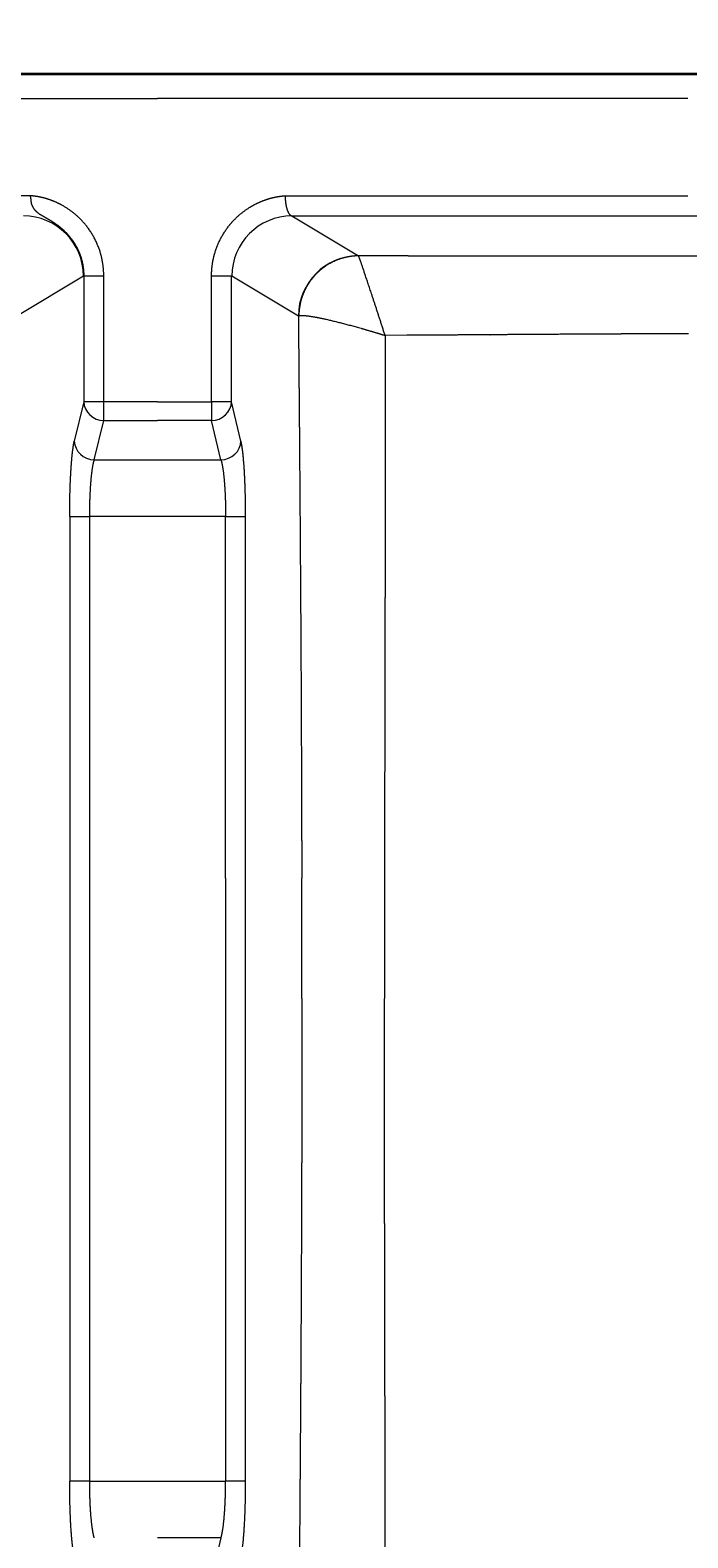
# Model space of a CAD drawing. Extents: x 8 to 1686, y 71 to 1168.
# Tile 5 of 11: x 600 to 764, y 286 to 661. Entities that reach past the tile are written whole.
import ezdxf
from ezdxf.enums import TextEntityAlignment as Align

# ---------------------------------------------------------------- set-up
doc = ezdxf.new("R2010")
doc.units = 0
doc.layers.get('0').update_dxf_attribs({"lineweight": 13})
doc.styles.get("Standard").update_dxf_attribs({"font": 'isocp.shx'})
doc.dimstyles.get("Standard").update_dxf_attribs({"dimtxt": 2.5, "dimasz": 2.5, "dimexe": 1.25, "dimexo": 0.625, "dimtad": 1, "dimcen": 2.5, "dimadec": 0, "dimazin": 0, "dimtfac": 1, "dimtmove": 0, "dimatfit": 0, "dimfxl": 0, "dimarcsym": 0})

# ---------------------------------------------------------------- blocks, each defined once
blk = doc.blocks.new('*D')
at = {"color": 7, "lineweight": 13}
for p, q in [((773.06, 1023.45), (21.79, 1023.45)), ((23.79, 768.74), (23.79, 1023.45)), ((880.56, 768.74), (21.79, 768.74)), ((123.79, 767.45), (123.79, 724.01)), ((1030.32, 767.45), (1030.32, 724.01)), ((123.79, 726.01), (1030.32, 726.01)), ((692.45, 650.43), (32.9, 650.43)), ((34.9, 190.41), (34.9, 650.43)), ((353, 388.56), (463.36, 501.83)), ((384.06, 360.58), (384.06, 146.5)), ((825.06, 358.63), (825.06, 146.5)), ((119.45, 198.41), (119.45, 71.85)), ((1034.67, 198.41), (1034.67, 71.85)), ((692.45, 190.41), (32.9, 190.41)), ((384.06, 148.5), (825.06, 148.5)), ((119.45, 73.85), (1034.67, 73.85))]:
    blk.add_line(p, q, dxfattribs=at)
for points in [[(24.31, 1021.52), (23.79, 1023.45), (23.27, 1021.52)], [(23.27, 770.67), (23.79, 768.74), (24.31, 770.67)], [(125.72, 726.53), (123.79, 726.01), (125.72, 725.49)], [(1028.39, 725.49), (1030.32, 726.01), (1028.39, 726.53)], [(35.42, 648.5), (34.9, 650.43), (34.39, 648.5)], [(414.13, 450.56), (415.11, 452.31), (413.39, 451.29)], [(353.98, 390.31), (353, 388.56), (354.72, 389.58)], [(34.39, 192.34), (34.9, 190.41), (35.42, 192.34)], [(385.99, 149.02), (384.06, 148.5), (385.99, 147.99)], [(823.13, 147.99), (825.06, 148.5), (823.13, 149.02)], [(121.38, 74.37), (119.45, 73.85), (121.38, 73.33)], [(1032.74, 73.33), (1034.67, 73.85), (1032.74, 74.37)]]:
    blk.add_lwpolyline(points, dxfattribs=at)
blk.add_arc((384.06, 420.43), 44.5, 223.1706, 357.4249, dxfattribs=at)
for s, rotation, p, p2 in [('255', 90, (21.79, 875.08), (21.79, 917.11)), ('90', 45.7457, (443.02, 483.82), (461.93, 503.22)), ('%%c', 45.7457, (435.16, 475.75), (442.32, 483.1)), ('460', 90, (32.9, 399.41), (32.9, 441.44))]:
    blk.add_text(s, height=14, rotation=rotation, dxfattribs=at).set_placement(p, p2, align=Align.FIT)
for s, p, p2 in [('900', (556.04, 728.01), (598.07, 728.01)), ('441', (583.54, 150.5), (625.57, 150.5)), ('910', (556.04, 75.85), (598.07, 75.85))]:
    blk.add_text(s, height=14, dxfattribs=at).set_placement(p, p2, align=Align.FIT)
blk = doc.blocks.new('BLOCK104')
at = {"color": 7, "lineweight": 35}
for p, q in [((0, 0), (-242, 0)), ((62.39, 0), (0, 0)), ((132, 0), (62.39, 0))]:
    blk.add_line(p, q, dxfattribs=at)
at = {"color": 7, "lineweight": 35, "ltscale": 0.275}
blk.add_line((143, 0), (132, 0), dxfattribs=at)
at = {"color": 7, "lineweight": 13}
for p, q in [((-242, -6), (0, -6)), ((62.39, -6), (0, -6)), ((132, -6), (62.39, -6)), ((-31.74, -30.26), (-242, -30.26)), ((31.74, -30.26), (62.39, -30.26)), ((62.39, -30.26), (132, -30.26)), ((33.4, -35.25), (62.39, -35.25)), ((62.39, -35.25), (132, -35.25)), ((-18.4, -50.18), (-18.4, -81.5)), ((-13.42, -81.5), (-13.42, -50.18)), ((13.42, -81.5), (13.42, -50.18)), ((18.4, -81.5), (18.4, -50.18)), ((-21.9, -110.06), (-21.9, -200)), ((-16.92, -200), (-16.92, -110.06)), ((16.92, -200), (16.92, -110.06)), ((21.9, -200), (21.9, -110.06)), ((-21.9, -200), (-21.9, -350.09)), ((-16.92, -350.09), (-16.92, -200)), ((16.92, -200), (16.92, -350.09)), ((21.9, -350.09), (21.9, -200))]:
    blk.add_line(p, q, dxfattribs=at)
at = {"color": 7, "lineweight": 13, "ltscale": 0.483016}
for p, q in [((33.4, -35.25), (49.98, -45.18)), ((35.03, -60.16), (18.46, -50.23))]:
    blk.add_line(p, q, dxfattribs=at)
at = {"color": 7, "lineweight": 13, "ltscale": 0.275}
for p, q in [((132, -35.25), (143, -35.25)), ((132, -45.22), (143, -45.21))]:
    blk.add_line(p, q, dxfattribs=at)
at = {"color": 7, "lineweight": 13, "ltscale": 0.001003}
blk.add_line((50.01, -45.19), (49.98, -45.18), dxfattribs=at)
at = {"color": 7, "lineweight": 13, "ltscale": 0.309374}
blk.add_line((62.39, -45.21), (50.01, -45.19), dxfattribs=at)
at = {"color": 7, "lineweight": 13, "ltscale": 0.479634}
blk.add_line((-18.46, -50.23), (-34.92, -60.09), dxfattribs=at)
at = {"color": 7, "lineweight": 13, "ltscale": 0.124524}
for p, q in [((-18.4, -50.18), (-13.42, -50.18)), ((13.42, -50.18), (18.4, -50.18)), ((-13.42, -81.5), (-18.4, -81.5)), ((18.4, -81.5), (13.42, -81.5)), ((-21.9, -110.06), (-16.92, -110.06)), ((16.92, -110.06), (21.9, -110.06)), ((-16.92, -350.09), (-21.9, -350.09)), ((21.9, -350.09), (16.92, -350.09))]:
    blk.add_line(p, q, dxfattribs=at)
at = {"color": 7, "lineweight": 13, "ltscale": 0.13541}
blk.add_line((62.04, -64.96), (56.62, -65), dxfattribs=at)
at = {"color": 7, "lineweight": 13, "ltscale": 0.251184}
for p, q in [((-18.4, -81.5), (-20.75, -91.27)), ((20.75, -91.27), (18.4, -81.5)), ((-15.77, -95.97), (-13.42, -86.2)), ((15.77, -95.97), (13.42, -86.2)), ((15.77, -364.18), (13.42, -373.95))]:
    blk.add_line(p, q, dxfattribs=at)
at = {"color": 7, "lineweight": 13, "ltscale": 0.335459}
for p, q in [((0, -81.5), (-13.42, -81.5)), ((0, -81.5), (13.42, -81.5)), ((-13.42, -86.2), (0, -86.2)), ((13.42, -86.2), (0, -86.2))]:
    blk.add_line(p, q, dxfattribs=at)
at = {"color": 7, "lineweight": 13, "ltscale": 0.117462}
for p, q in [((-13.42, -86.2), (-13.42, -81.5)), ((13.42, -81.5), (13.42, -86.2))]:
    blk.add_line(p, q, dxfattribs=at)
at = {"color": 7, "lineweight": 13, "ltscale": 0.394164}
for p, q in [((-15.77, -95.97), (0, -95.97)), ((0, -95.97), (15.77, -95.97)), ((15.77, -364.18), (0, -364.18))]:
    blk.add_line(p, q, dxfattribs=at)
at = {"color": 7, "lineweight": 13, "ltscale": 0.422947}
for p, q in [((0, -110.06), (-16.92, -110.06)), ((16.92, -110.06), (0, -110.06)), ((-16.92, -350.09), (0, -350.09)), ((0, -350.09), (16.92, -350.09))]:
    blk.add_line(p, q, dxfattribs=at)
at = {"color": 7, "lineweight": 13}
for centre, radius, start, end in [((106.38, 51999.03), 52044.25, 269.951568, 270.028203), ((-18.63, -49.96), 0.32, 301.7097, 315.7227), ((18.63, -49.96), 0.32, 224.2808, 238.2911), ((35.42, -60.82), 0.767, 110.6519, 120.0006), ((-14333.01, -230.06), 14368.92, 0.000243, 0.119868), ((27292.28, -230.26), 27235.82, 179.935238, 179.999444)]:
    blk.add_arc(centre, radius, start, end, dxfattribs=at)
for centre, major_axis, ratio, start_param, end_param in [((-33.4, -50.23), (-7.71, 12.87), 0.99484, 4.174966, 5.741201), ((33.4, -50.23), (-7.71, -12.87), 0.99484, 3.683578, 5.249813), ((49.98, -60.16), (7.71, 12.87), 0.99484, 0.541985, 2.10822), ((-13.42, -81.5), (-4.86, 1.17), 0.936533, 0.25124, 1.792223), ((13.42, -81.5), (-4.86, -1.17), 0.936533, 1.34937, 2.890354), ((-15.77, -91.27), (4.86, -1.17), 0.936533, 3.392833, 4.933815), ((15.77, -91.27), (4.86, 1.17), 0.936533, 4.490963, 6.031946)]:
    blk.add_ellipse(centre, major_axis=major_axis, ratio=ratio, start_param=start_param, end_param=end_param, dxfattribs=at)
for points, knots in [([(-13.42, -50.18), (-13.42, -48.43), (-13.61, -46.67), (-13.99, -44.95), (-15.13, -41.6), (-16.96, -38.59), (-18.04, -37.18), (-19.88, -35.27), (-21.98, -33.7), (-22.71, -33.22), (-24.03, -32.44), (-25.4, -31.8), (-25.99, -31.55), (-27.24, -31.08), (-28.43, -30.75), (-29.03, -30.61), (-29.79, -30.46), (-30.42, -30.37), (-30.59, -30.35), (-30.84, -30.32), (-31.05, -30.3), (-31.12, -30.29), (-31.26, -30.28), (-31.37, -30.27), (-31.4, -30.27), (-31.46, -30.27), (-31.53, -30.27), (-31.59, -30.26), (-31.67, -30.26), (-31.74, -30.26)], [0, 0, 0, 0, 0, 0, 11.28402, 11.28402, 11.28402, 22.598145, 22.598145, 22.598145, 28.287907, 28.287907, 28.287907, 32.623463, 32.623463, 32.623463, 37.351394, 37.351394, 37.351394, 39.290683, 39.290683, 39.290683, 40.464742, 40.464742, 40.464742, 41.635822, 41.635822, 41.635822, 42.992242, 42.992242, 42.992242, 42.992242, 42.992242, 42.992242]), ([(-31.74, -30.26), (-31.73, -30.33), (-31.71, -30.41), (-31.69, -30.5), (-31.65, -30.72), (-31.61, -30.98), (-31.6, -31.15), (-31.57, -31.41), (-31.54, -31.67), (-31.53, -31.77), (-31.5, -31.93), (-31.48, -32.07), (-31.47, -32.13), (-31.44, -32.23), (-31.42, -32.32), (-31.4, -32.36), (-31.38, -32.43), (-31.35, -32.49), (-31.34, -32.51), (-31.2, -32.87), (-31.03, -33.21), (-30.82, -33.52), (-30.25, -34.19), (-29.42, -34.8), (-28.88, -35.12), (-27.75, -35.75), (-26.55, -36.45), (-26, -36.79), (-24.78, -37.61), (-23.62, -38.57), (-23.01, -39.14), (-21.72, -40.51), (-20.65, -42.06), (-20.13, -42.97), (-19.48, -44.38), (-19, -45.85), (-18.86, -46.36), (-18.62, -47.41), (-18.48, -48.48), (-18.42, -49.04), (-18.4, -49.61), (-18.4, -50.18)], [0, 0, 0, 0, 0, 0, 0.899708, 0.899708, 0.899708, 2.152782, 2.152782, 2.152782, 2.986505, 2.986505, 2.986505, 3.501007, 3.501007, 3.501007, 4.01551, 4.01551, 4.01551, 4.308164, 4.308164, 4.308164, 8.383138, 8.383138, 8.383138, 13.672607, 13.672607, 13.672607, 18.023361, 18.023361, 18.023361, 23.549666, 23.549666, 23.549666, 30.378862, 30.378862, 30.378862, 33.734566, 33.734566, 33.734566, 37.446471, 37.446471, 37.446471, 37.446471, 37.446471, 37.446471]), ([(13.42, -50.18), (13.42, -48.42), (13.61, -46.67), (13.99, -44.94), (15.06, -41.81), (16.74, -38.96), (17.65, -37.71), (19.26, -35.89), (21.11, -34.35), (21.81, -33.82), (23.09, -32.97), (24.43, -32.25), (25.01, -31.97), (26.01, -31.54), (27, -31.19), (27.4, -31.05), (28.22, -30.81), (28.99, -30.63), (29.37, -30.54), (29.94, -30.44), (30.42, -30.37), (30.59, -30.35), (30.8, -30.32), (30.97, -30.31), (31.01, -30.3), (31.09, -30.29), (31.17, -30.29), (31.2, -30.28), (31.31, -30.28), (31.38, -30.27), (31.41, -30.27), (31.47, -30.27), (31.54, -30.27), (31.6, -30.26), (31.67, -30.26), (31.74, -30.26)], [0, 0, 0, 0, 0, 0, 11.299799, 11.299799, 11.299799, 21.200182, 21.200182, 21.200182, 26.88421, 26.88421, 26.88421, 31.183767, 31.183767, 31.183767, 34.142084, 34.142084, 34.142084, 37.37731, 37.37731, 37.37731, 39.327465, 39.327465, 39.327465, 39.923602, 39.923602, 39.923602, 40.519739, 40.519739, 40.519739, 41.715711, 41.715711, 41.715711, 42.988474, 42.988474, 42.988474, 42.988474, 42.988474, 42.988474]), ([(31.74, -30.26), (31.74, -31.02), (31.8, -31.78), (31.9, -32.51), (32.16, -33.67), (32.56, -34.54), (32.75, -34.84), (33, -35.1), (33.26, -35.21), (33.31, -35.23), (33.36, -35.24), (33.4, -35.25)], [0, 0, 0, 0, 0, 0, 6.724042, 6.724042, 6.724042, 11.636886, 11.636886, 11.636886, 12.693487, 12.693487, 12.693487, 12.693487, 12.693487, 12.693487]), ([(50.01, -45.19), (48.75, -45.2), (47.49, -45.35), (46.26, -45.62), (43.85, -46.44), (41.66, -47.74), (40.64, -48.51), (38.77, -50.25), (37.3, -52.34), (36.68, -53.46), (35.84, -55.44), (35.36, -57.53), (35.23, -58.38), (35.16, -59.24), (35.15, -60.1)], [0, 0, 0, 0, 0, 0, 6.85152, 6.85152, 6.85152, 13.741427, 13.741427, 13.741427, 20.659749, 20.659749, 20.659749, 25.338035, 25.338035, 25.338035, 25.338035, 25.338035, 25.338035]), ([(56.62, -65), (55.71, -62.17), (54.8, -59.36), (53.92, -56.67), (52.51, -52.41), (51.31, -48.81), (50.88, -47.56), (50.42, -46.21), (50.14, -45.48), (50.08, -45.34), (50.04, -45.24), (50.01, -45.19)], [0, 0, 0, 0, 0, 0, 21.701543, 21.701543, 21.701543, 34.995378, 34.995378, 34.995378, 39.351137, 39.351137, 39.351137, 39.351137, 39.351137, 39.351137]), ([(35.15, -60.1), (35.41, -60), (35.88, -59.97), (36.53, -60.01), (38.79, -60.28), (41.85, -60.92), (43.99, -61.43), (47.78, -62.4), (51.73, -63.52), (53.36, -64), (54.99, -64.49), (56.62, -65)], [0, 0, 0, 0, 0, 0, 9.192667, 9.192667, 9.192667, 27.010126, 27.010126, 27.010126, 39.332318, 39.332318, 39.332318, 39.332318, 39.332318, 39.332318]), ([(35.03, -60.16), (35.06, -62.49), (35.08, -64.82), (35.1, -67.14), (35.12, -70.28), (35.15, -73.4), (35.16, -74.06), (35.17, -75.63), (35.18, -77.2), (35.19, -77.97), (35.2, -79.12), (35.21, -80.28), (35.21, -80.66), (35.23, -82.97), (35.25, -85.27), (35.27, -87.2), (35.31, -92.2), (35.34, -97.18), (35.37, -100.17), (35.41, -105.24), (35.44, -110.28), (35.46, -112.27), (35.48, -116.11), (35.51, -119.94), (35.52, -121.88), (35.57, -128.4), (35.61, -134.88), (35.64, -139.52), (35.67, -145.18), (35.7, -150.78), (35.7, -151.77), (35.71, -153.91), (35.72, -156.04), (35.73, -157.09), (35.74, -159.21), (35.75, -161.33), (35.75, -162.3), (35.77, -166.87), (35.79, -171.4), (35.81, -174.84), (35.82, -179.28), (35.84, -183.67), (35.84, -184.63), (35.84, -186.62), (35.85, -188.61), (35.85, -189.59), (35.86, -192.28), (35.87, -194.95), (35.87, -196.64), (35.87, -198.32), (35.88, -200)], [0, 0, 0, 0, 0, 0, 15.748149, 15.748149, 15.748149, 21.193532, 21.193532, 21.193532, 26.411813, 26.411813, 26.411813, 29.020954, 29.020954, 29.020954, 42.066656, 42.066656, 42.066656, 63.00571, 63.00571, 63.00571, 76.745495, 76.745495, 76.745495, 89.557316, 89.557316, 89.557316, 122.134044, 122.134044, 122.134044, 129.921461, 129.921461, 129.921461, 137.593621, 137.593621, 137.593621, 145.416117, 145.416117, 145.416117, 171.163926, 171.163926, 171.163926, 178.780557, 178.780557, 178.780557, 186.350513, 186.350513, 186.350513, 199.402086, 199.402086, 199.402086, 199.402086, 199.402086, 199.402086]), ([(56.62, -65), (56.62, -65.74), (56.62, -66.48), (56.62, -67.23), (56.62, -68.72), (56.63, -70.2), (56.63, -70.95), (56.63, -72.43), (56.63, -73.92), (56.63, -74.66), (56.63, -76.2), (56.63, -77.74), (56.63, -78.26), (56.64, -82.02), (56.64, -85.78), (56.64, -88.74), (56.64, -94.61), (56.64, -100.47), (56.63, -103.46), (56.63, -109.21), (56.62, -114.93), (56.62, -117.88), (56.61, -126.57), (56.59, -135.18), (56.58, -140.97), (56.57, -147.76), (56.55, -154.47), (56.55, -155.51), (56.55, -157.71), (56.54, -159.9), (56.54, -160.83), (56.53, -165.53), (56.52, -170.18), (56.52, -173.72), (56.51, -178.26), (56.5, -182.76), (56.5, -183.74), (56.5, -185.77), (56.49, -187.8), (56.49, -188.81), (56.49, -191.56), (56.48, -194.3), (56.48, -196.03), (56.48, -197.76), (56.48, -199.48)], [0, 0, 0, 0, 0, 0, 5.021631, 5.021631, 5.021631, 10.043263, 10.043263, 10.043263, 15.064894, 15.064894, 15.064894, 20.475348, 20.475348, 20.475348, 40.503013, 40.503013, 40.503013, 60.307503, 60.307503, 60.307503, 79.858526, 79.858526, 79.858526, 120.366259, 120.366259, 120.366259, 128.219949, 128.219949, 128.219949, 136.261371, 136.261371, 136.261371, 162.426567, 162.426567, 162.426567, 170.131714, 170.131714, 170.131714, 177.786568, 177.786568, 177.786568, 191.057366, 191.057366, 191.057366, 191.057366, 191.057366, 191.057366]), ([(132.17, -64.56), (129.42, -64.57), (126.66, -64.58), (123.91, -64.59), (120.12, -64.61), (116.34, -64.63), (115.31, -64.64), (113.95, -64.64), (112.59, -64.65), (112.19, -64.65), (111.17, -64.66), (110.14, -64.66), (109.45, -64.67), (108.15, -64.67), (106.86, -64.68), (105.78, -64.69), (101.11, -64.71), (96.44, -64.74), (91.74, -64.77), (87.32, -64.8), (82.88, -64.83), (82.53, -64.83), (81.82, -64.84), (81.11, -64.84), (80.76, -64.84), (80.05, -64.85), (79.34, -64.85), (78.99, -64.85), (78.31, -64.86), (77.64, -64.86), (77.15, -64.87), (73.94, -64.89), (70.73, -64.91), (67.83, -64.93), (64.93, -64.94), (62.04, -64.96)], [0, 0, 0, 0, 0, 0, 16.566084, 16.566084, 16.566084, 22.760803, 22.760803, 22.760803, 24.750071, 24.750071, 24.750071, 28.911948, 28.911948, 28.911948, 32.492155, 32.492155, 32.492155, 56.844585, 56.844585, 56.844585, 58.95059, 58.95059, 58.95059, 61.056594, 61.056594, 61.056594, 63.162593, 63.162593, 63.162593, 65.060478, 65.060478, 65.060478, 82.240715, 82.240715, 82.240715, 82.240715, 82.240715, 82.240715]), ([(-21.9, -110.06), (-21.9, -107.22), (-21.85, -104.37), (-21.77, -101.6), (-21.55, -97.46), (-21.21, -94.02), (-21.07, -92.91), (-20.92, -91.98), (-20.75, -91.27)], [0, 0, 0, 0, 0, 0, 20.445099, 20.445099, 20.445099, 31.763244, 31.763244, 31.763244, 31.763244, 31.763244, 31.763244]), ([(21.9, -110.06), (21.9, -107.67), (21.87, -105.28), (21.81, -102.94), (21.64, -98.95), (21.36, -95.37), (21.21, -93.95), (21.03, -92.57), (20.81, -91.54), (20.79, -91.44), (20.77, -91.35), (20.75, -91.27)], [0, 0, 0, 0, 0, 0, 15.740164, 15.740164, 15.740164, 27.301012, 27.301012, 27.301012, 28.472836, 28.472836, 28.472836, 28.472836, 28.472836, 28.472836]), ([(-16.92, -110.06), (-16.92, -107.91), (-16.87, -105.75), (-16.78, -103.65), (-16.56, -100.51), (-16.23, -98), (-16.09, -97.17), (-15.93, -96.48), (-15.77, -95.97)], [0, 0, 0, 0, 0, 0, 18.879792, 18.879792, 18.879792, 30.118676, 30.118676, 30.118676, 30.118676, 30.118676, 30.118676]), ([(15.77, -95.97), (16.02, -96.76), (16.25, -97.95), (16.44, -99.45), (16.71, -102.37), (16.85, -105.67), (16.9, -107.12), (16.92, -108.59), (16.92, -110.06)], [0, 0, 0, 0, 0, 0, 17.22923, 17.22923, 17.22923, 30.107008, 30.107008, 30.107008, 30.107008, 30.107008, 30.107008]), ([(35.91, -230), (35.91, -230.33), (35.91, -230.67), (35.91, -231), (35.91, -231.66), (35.91, -232.33), (35.91, -232.66), (35.91, -239.6), (35.9, -246.56), (35.89, -253.22), (35.87, -263.16), (35.85, -273.24), (35.84, -276.46), (35.81, -283.15), (35.79, -289.92), (35.77, -293.38), (35.75, -298.95), (35.72, -304.57), (35.71, -306.77), (35.68, -312.46), (35.65, -318.21), (35.63, -321.98), (35.6, -326.77), (35.57, -331.59), (35.56, -332.73), (35.54, -335.03), (35.53, -337.34), (35.52, -338.45), (35.5, -341.5), (35.48, -344.57), (35.46, -346.63), (35.41, -353.63), (35.36, -360.67), (35.32, -365.74), (35.28, -371.29), (35.23, -376.84), (35.23, -377.24), (35.21, -378.99), (35.2, -380.74), (35.19, -382.1), (35.17, -383.94), (35.16, -385.79), (35.15, -386.27), (35.13, -389.31), (35.1, -392.36), (35.08, -394.92), (35.06, -397.48), (35.03, -400.04)], [0, 0, 0, 0, 0, 0, 2.566734, 2.566734, 2.566734, 5.133467, 5.133467, 5.133467, 56.246864, 56.246864, 56.246864, 80.67514, 80.67514, 80.67514, 105.681643, 105.681643, 105.681643, 120.699482, 120.699482, 120.699482, 145.913423, 145.913423, 145.913423, 153.741293, 153.741293, 153.741293, 161.639397, 161.639397, 161.639397, 174.562382, 174.562382, 174.562382, 208.941924, 208.941924, 208.941924, 211.557316, 211.557316, 211.557316, 220.617351, 220.617351, 220.617351, 223.839674, 223.839674, 223.839674, 240.833322, 240.833322, 240.833322, 240.833322, 240.833322, 240.833322]), ([(56.62, -395.21), (56.62, -394.26), (56.62, -393.31), (56.62, -392.37), (56.63, -390.49), (56.63, -388.61), (56.63, -387.61), (56.63, -385.73), (56.63, -383.86), (56.63, -382.92), (56.63, -381.03), (56.64, -379.14), (56.64, -378.19), (56.64, -374.74), (56.64, -371.29), (56.64, -368.79), (56.64, -363.78), (56.63, -358.79), (56.63, -356.38), (56.63, -352.85), (56.63, -349.32), (56.63, -348.27), (56.62, -346.07), (56.62, -343.88), (56.62, -343.27), (56.62, -341.18), (56.61, -339.09), (56.61, -337.96), (56.61, -336.04), (56.61, -334.13), (56.61, -333.15), (56.6, -328.68), (56.59, -324.24), (56.58, -320.81), (56.57, -315.21), (56.56, -309.67), (56.56, -307.49), (56.54, -300.24), (56.53, -293.08), (56.52, -288.03), (56.51, -280.99), (56.5, -274.05), (56.49, -272.02), (56.48, -263.66), (56.47, -255.41), (56.47, -249.14), (56.46, -242.39), (56.46, -235.66), (56.46, -234.63), (56.46, -233.69), (56.46, -232.75), (56.46, -232.4), (56.46, -231.72), (56.46, -231.03), (56.46, -230.69), (56.46, -230.34), (56.46, -230)], [0, 0, 0, 0, 0, 0, 6.290108, 6.290108, 6.290108, 12.495425, 12.495425, 12.495425, 18.785532, 18.785532, 18.785532, 25.075639, 25.075639, 25.075639, 41.781834, 41.781834, 41.781834, 58.510814, 58.510814, 58.510814, 65.583301, 65.583301, 65.583301, 73.399851, 73.399851, 73.399851, 79.807415, 79.807415, 79.807415, 86.467434, 86.467434, 86.467434, 110.387187, 110.387187, 110.387187, 125.462385, 125.462385, 125.462385, 161.682803, 161.682803, 161.682803, 176.932399, 176.932399, 176.932399, 224.016588, 224.016588, 224.016588, 228.633266, 228.633266, 228.633266, 231.270403, 231.270403, 231.270403, 233.90754, 233.90754, 233.90754, 233.90754, 233.90754, 233.90754]), ([(-20.75, -368.88), (-20.96, -368), (-21.15, -366.77), (-21.31, -365.28), (-21.62, -361.62), (-21.8, -357.42), (-21.87, -355), (-21.9, -352.55), (-21.9, -350.09)], [0, 0, 0, 0, 0, 0, 14.078521, 14.078521, 14.078521, 31.743539, 31.743539, 31.743539, 31.743539, 31.743539, 31.743539]), ([(-15.77, -364.18), (-16.02, -363.39), (-16.25, -362.2), (-16.44, -360.7), (-16.71, -357.78), (-16.85, -354.48), (-16.9, -353.03), (-16.92, -351.56), (-16.92, -350.09)], [0, 0, 0, 0, 0, 0, 17.229231, 17.229231, 17.229231, 30.107008, 30.107008, 30.107008, 30.107008, 30.107008, 30.107008]), ([(15.77, -364.18), (15.98, -363.51), (16.17, -362.57), (16.34, -361.43), (16.64, -358.67), (16.82, -355.49), (16.89, -353.71), (16.92, -351.9), (16.92, -350.09)], [0, 0, 0, 0, 0, 0, 11.734411, 11.734411, 11.734411, 25.508487, 25.508487, 25.508487, 25.508487, 25.508487, 25.508487]), ([(20.75, -368.88), (20.96, -368), (21.15, -366.77), (21.31, -365.28), (21.62, -361.62), (21.8, -357.42), (21.87, -355), (21.9, -352.55), (21.9, -350.09)], [0, 0, 0, 0, 0, 0, 14.078521, 14.078521, 14.078521, 31.743539, 31.743539, 31.743539, 31.743539, 31.743539, 31.743539])]:
    blk.add_open_spline(points, degree=5, knots=knots, dxfattribs=at)

msp = doc.modelspace()

# ---------------------------------------------------------------- block references
at = {"lineweight": 0}
msp.add_blockref('BLOCK104', (632.057, 650.435), dxfattribs=at)

# ---------------------------------------------------------------- dimensions: what is measured, and where the dimension line sits
at = {"color": 0, "lineweight": 0}
for base, p1, p2, angle, text, middle, dimtype in [((119.445, 73.852), (1034.669, 200.412), (119.445, 200.412), 180, '910', (577.057, 73.852), 161), ((123.791, 726.009), (1030.324, 769.455), (123.791, 769.455), 179.99905, '900', (577.057, 726.009), 160)]:
    dim = msp.add_linear_dim(base=base, p1=p1, p2=p2, angle=angle, text=text, dimstyle='Standard', dxfattribs=at)
    dim.commit()
    dim.dimension.update_dxf_attribs({"geometry": '*D', "text_midpoint": middle, "dimtype": dimtype})
for base, p1, p2, angle, middle, dimtype in [((34.903, 190.412), (694.446, 650.435), (694.446, 190.412), 270, (34.903, 420.424), 161), ((384.057, 148.505), (825.057, 360.635), (384.057, 362.585), 179.99905, (604.557, 148.505), 160), ((23.788, 768.738), (775.057, 1023.455), (882.557, 768.738), 269.99857, (23.788, 896.097), 160)]:
    dim = msp.add_linear_dim(base=base, p1=p1, p2=p2, angle=angle, dimstyle='Standard', dxfattribs=at)
    dim.commit()
    dim.dimension.update_dxf_attribs({"geometry": '*D', "text_midpoint": middle, "dimtype": dimtype})
dim = msp.add_diameter_dim_2p(p1=(353.003, 388.562), p2=(415.111, 452.308), text='%%c90', dimstyle='Standard', dxfattribs=at)
dim.commit()
dim.dimension.update_dxf_attribs({"geometry": '*D', "text_midpoint": (449.975, 488.091), "dimtype": 163})

doc.saveas('drawing.dxf')
